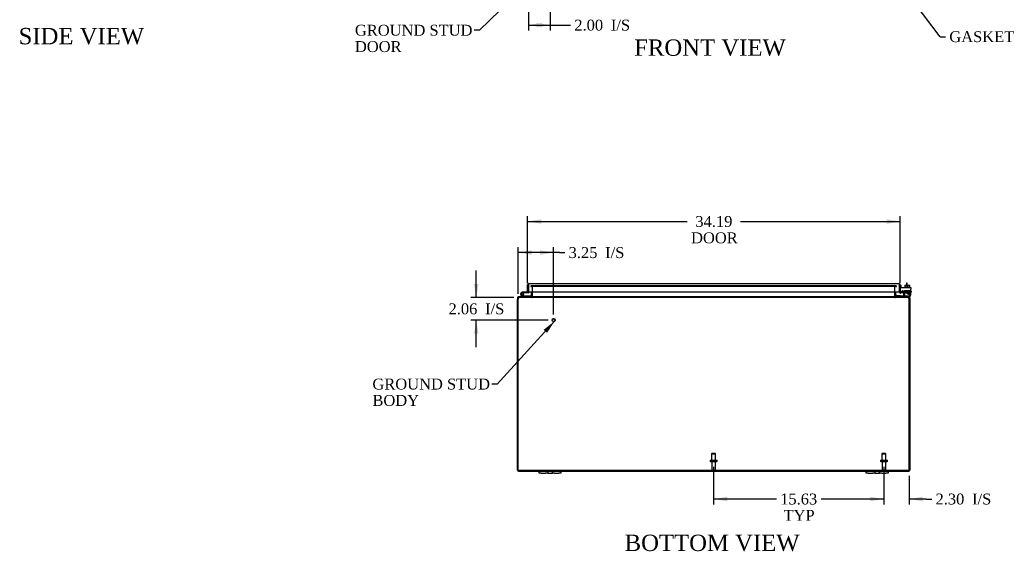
# Model space of a CAD drawing. Header units: inches. Extents: x 14 to 237, y 6 to 158.
# Tile 1 of 9: x 22 to 112, y 6 to 54. Entities that reach past the tile are written whole.
import ezdxf
from ezdxf.enums import TextEntityAlignment as Align

# ---------------------------------------------------------------- set-up
doc = ezdxf.new("R2010")
doc.units = ezdxf.units.IN
doc.header["$MEASUREMENT"] = 0
for name, color, linetype in [('COM40153-1', 7, 'CONTINUOUS'), ('COM40153-2', 7, 'CONTINUOUS'), ('COM42667', 7, 'CONTINUOUS'), ('COM42780', 7, 'CONTINUOUS'), ('COM48496', 7, 'CONTINUOUS'), ('COM70236-4', 7, 'CONTINUOUS'), ('COM71782-3', 7, 'CONTINUOUS'), ('DEFAULT', 7, 'CONTINUOUS'), ('FET07710', 7, 'CONTINUOUS'), ('HNG10620-38B', 7, 'CONTINUOUS'), ('HNG10620-38C', 7, 'CONTINUOUS'), ('HNG10620-38P', 7, 'CONTINUOUS'), ('SCC19011', 7, 'CONTINUOUS'), ('STD21878', 7, 'CONTINUOUS'), ('STD26094', 7, 'CONTINUOUS'), ('WAF25035', 7, 'CONTINUOUS')]:
    doc.layers.add(name, color=color, linetype=linetype)
doc.styles.add('SEACAD_TIMES_NEW_ROMAN', font='times.ttf')

# ---------------------------------------------------------------- blocks, each defined once
blk = doc.blocks.new('SEANNOT_GROUP1')
at = {"layer": 'DEFAULT', "linetype": 'Continuous'}
blk.add_hatch(color=136, dxfattribs=at).paths.add_polyline_path([(70.154, 25.774), (70.843, 26.838), (69.846, 26.055)])
at = {"layer": 'DEFAULT', "color": 136, "linetype": 'Continuous'}
blk.add_line((65.582, 21.077), (65.082, 21.077), dxfattribs=at)
blk.add_lwpolyline([(65.582, 21.077), (70.843, 26.838)], dxfattribs=at)
at = {"layer": 'DEFAULT', "color": 136, "linetype": 'Continuous', "style": 'SEACAD_TIMES_NEW_ROMAN'}
for s, p in [('GROUND STUD', (54.14, 21.577)), ('BODY', (54.14, 20.077))]:
    blk.add_text(s, height=1, dxfattribs=at).set_placement(p, align=Align.TOP_LEFT)
blk = doc.blocks.new('SEANNOT_GROUP2')
at = {"layer": 'DEFAULT', "linetype": 'Continuous'}
blk.add_hatch(color=136, dxfattribs=at).paths.add_polyline_path([(69.715, 58.846), (70.464, 59.868), (69.424, 59.144)])
at = {"layer": 'DEFAULT', "color": 136, "linetype": 'Continuous'}
blk.add_line((63.975, 53.534), (63.475, 53.534), dxfattribs=at)
blk.add_lwpolyline([(63.975, 53.534), (70.464, 59.868)], dxfattribs=at)
at = {"layer": 'DEFAULT', "color": 136, "linetype": 'Continuous', "style": 'SEACAD_TIMES_NEW_ROMAN'}
for s, p in [('GROUND STUD', (52.532, 54.034)), ('DOOR', (52.532, 52.534))]:
    blk.add_text(s, height=1, dxfattribs=at).set_placement(p, align=Align.TOP_LEFT)
blk = doc.blocks.new('SEANNOT_GROUP3')
at = {"layer": 'DEFAULT', "linetype": 'Continuous'}
blk.add_hatch(color=136, dxfattribs=at).paths.add_polyline_path([(103.129, 57.362), (102.21, 58.234), (102.796, 57.111)])
at = {"layer": 'DEFAULT', "color": 136, "linetype": 'Continuous'}
blk.add_line((106.205, 52.942), (106.705, 52.942), dxfattribs=at)
blk.add_lwpolyline([(106.205, 52.942), (102.21, 58.234)], dxfattribs=at)
at = {"layer": 'DEFAULT', "color": 136, "linetype": 'Continuous', "style": 'SEACAD_TIMES_NEW_ROMAN'}
blk.add_text('GASKET', height=1, dxfattribs=at).set_placement((107.055, 53.442), align=Align.TOP_LEFT)
blk = doc.blocks.new('GDIMGGROUP4')
at = {"layer": 'DEFAULT', "linetype": 'Continuous'}
for points in [[(86.684, 10.324), (86.684, 10.741), (85.434, 10.532)], [(99.809, 10.324), (101.059, 10.532), (99.809, 10.741)]]:
    blk.add_hatch(color=136, dxfattribs=at).paths.add_polyline_path(points)
at = {"layer": 'DEFAULT', "color": 136, "linetype": 'Continuous'}
for p, q in [((85.434, 13.489), (85.434, 10.032)), ((101.059, 13.489), (101.059, 10.032)), ((91.19, 10.532), (85.434, 10.532)), ((101.059, 10.532), (95.302, 10.532))]:
    blk.add_line(p, q, dxfattribs=at)
at = {"layer": 'DEFAULT', "color": 136, "linetype": 'Continuous', "style": 'SEACAD_TIMES_NEW_ROMAN'}
for s, p in [('15.63', (91.54, 11.032)), ('TYP', (91.848, 9.532))]:
    blk.add_text(s, height=1, dxfattribs=at).set_placement(p, align=Align.TOP_LEFT)
blk = doc.blocks.new('GDIMGGROUP11')
at = {"layer": 'DEFAULT', "linetype": 'Continuous'}
for points in [[(69.621, 36.198), (68.371, 35.99), (69.621, 35.781)], [(101.309, 36.198), (101.309, 35.781), (102.559, 35.99)]]:
    blk.add_hatch(color=136, dxfattribs=at).paths.add_polyline_path(points)
at = {"layer": 'DEFAULT', "color": 136, "linetype": 'Continuous'}
for p, q in [((68.371, 30.338), (68.371, 36.49)), ((102.559, 30.352), (102.559, 36.49)), ((68.371, 35.99), (83.017, 35.99)), ((87.912, 35.99), (102.559, 35.99))]:
    blk.add_line(p, q, dxfattribs=at)
at = {"layer": 'DEFAULT', "color": 136, "linetype": 'Continuous', "style": 'SEACAD_TIMES_NEW_ROMAN'}
for s, p in [('34.19', (83.758, 36.49)), ('DOOR', (83.367, 34.99))]:
    blk.add_text(s, height=1, dxfattribs=at).set_placement(p, align=Align.TOP_LEFT)
blk = doc.blocks.new('GDIMGGROUP14')
at = {"layer": 'DEFAULT', "linetype": 'Continuous'}
for points in [[(99.809, 10.324), (101.059, 10.532), (99.809, 10.741)], [(104.612, 10.324), (104.612, 10.741), (103.362, 10.532)]]:
    blk.add_hatch(color=136, dxfattribs=at).paths.add_polyline_path(points)
at = {"layer": 'DEFAULT', "color": 136, "linetype": 'Continuous'}
for p, q in [((101.059, 13.489), (101.059, 10.032)), ((103.362, 12.652), (103.362, 10.032)), ((101.059, 10.532), (98.559, 10.532)), ((104.936, 10.532), (103.362, 10.532)), ((104.936, 10.532), (105.436, 10.532))]:
    blk.add_line(p, q, dxfattribs=at)
at = {"layer": 'DEFAULT', "color": 136, "linetype": 'Continuous', "style": 'SEACAD_TIMES_NEW_ROMAN'}
for s, p in [('2.30', (105.786, 11.032)), ('I/S', (109.14, 11.032))]:
    blk.add_text(s, height=1, dxfattribs=at).set_placement(p, align=Align.TOP_LEFT)
blk = doc.blocks.new('GDIMGGROUP15')
at = {"layer": 'DEFAULT', "linetype": 'Continuous'}
for points in [[(69.693, 53.794), (69.693, 54.21), (68.443, 54.002)], [(69.193, 53.794), (70.443, 54.002), (69.193, 54.21)]]:
    blk.add_hatch(color=136, dxfattribs=at).paths.add_polyline_path(points)
at = {"layer": 'DEFAULT', "color": 136, "linetype": 'Continuous'}
for p, q in [((70.443, 59.23), (70.443, 53.502)), ((68.443, 57.23), (68.443, 53.502)), ((68.443, 54.002), (71.807, 54.002)), ((71.807, 54.002), (72.307, 54.002))]:
    blk.add_line(p, q, dxfattribs=at)
at = {"layer": 'DEFAULT', "color": 136, "linetype": 'Continuous', "style": 'SEACAD_TIMES_NEW_ROMAN'}
for s, p in [('2.00', (72.657, 54.502)), ('I/S', (76.011, 54.502))]:
    blk.add_text(s, height=1, dxfattribs=at).set_placement(p, align=Align.TOP_LEFT)
blk = doc.blocks.new('GDIMGGROUP16')
at = {"layer": 'DEFAULT', "linetype": 'Continuous'}
for points in [[(68.756, 33.344), (67.506, 33.136), (68.756, 32.927)], [(69.506, 33.344), (69.506, 32.927), (70.756, 33.136)]]:
    blk.add_hatch(color=136, dxfattribs=at).paths.add_polyline_path(points)
at = {"layer": 'DEFAULT', "color": 136, "linetype": 'Continuous'}
for p, q in [((67.506, 29.354), (67.506, 33.636)), ((70.756, 27.448), (70.756, 33.636)), ((71.284, 33.136), (67.506, 33.136)), ((71.284, 33.136), (71.784, 33.136))]:
    blk.add_line(p, q, dxfattribs=at)
at = {"layer": 'DEFAULT', "color": 136, "linetype": 'Continuous', "style": 'SEACAD_TIMES_NEW_ROMAN'}
for s, p in [('3.25', (72.134, 33.636)), ('I/S', (75.488, 33.636))]:
    blk.add_text(s, height=1, dxfattribs=at).set_placement(p, align=Align.TOP_LEFT)
blk = doc.blocks.new('GDIMGGROUP17')
at = {"layer": 'DEFAULT', "linetype": 'Continuous'}
for points in [[(63.454, 30.258), (63.662, 29.008), (63.87, 30.258)], [(63.454, 25.698), (63.87, 25.698), (63.662, 26.948)]]:
    blk.add_hatch(color=136, dxfattribs=at).paths.add_polyline_path(points)
at = {"layer": 'DEFAULT', "color": 136, "linetype": 'Continuous'}
for p, q in [((63.662, 29.008), (63.662, 31.508)), ((67.111, 29.008), (63.162, 29.008)), ((70.256, 26.948), (63.162, 26.948)), ((63.662, 24.448), (63.662, 26.948))]:
    blk.add_line(p, q, dxfattribs=at)
at = {"layer": 'DEFAULT', "color": 136, "linetype": 'Continuous', "style": 'SEACAD_TIMES_NEW_ROMAN'}
for s, p in [('2.06', (61.12, 28.478)), ('I/S', (64.474, 28.478))]:
    blk.add_text(s, height=1, dxfattribs=at).set_placement(p, align=Align.TOP_LEFT)

msp = doc.modelspace()

# ---------------------------------------------------------------- linework, layer by layer
at = {"layer": 'COM40153-1', "color": 7}
for p, q in [((103.112, 30.33), (103.112, 30.151)), ((103.184, 30.33), (103.112, 30.33)), ((103.184, 30.151), (103.184, 30.33))]:
    msp.add_line(p, q, dxfattribs=at)
at = {"layer": 'COM40153-2', "color": 7}
for p, q in [((102.631, 30.117), (102.559, 30.117)), ((102.631, 29.925), (102.631, 30.117)), ((102.843, 29.517), (102.685, 29.517)), ((102.835, 29.589), (102.731, 29.589)), ((103.559, 29.589), (103.529, 29.589)), ((103.529, 29.517), (103.559, 29.517)), ((103.559, 29.589), (103.559, 29.517))]:
    msp.add_line(p, q, dxfattribs=at)
msp.add_arc((102.667, 29.625), 0.108, 180, 186.85453, dxfattribs=at)
at = {"layer": 'COM42667', "color": 7}
for p, q in [((102.559, 29.925), (103.529, 29.925)), ((102.559, 29.782), (102.559, 29.925)), ((103.529, 29.925), (103.529, 29.782)), ((102.559, 29.782), (102.559, 29.527)), ((102.674, 29.5), (102.733, 29.592)), ((102.843, 29.559), (102.843, 29.3)), ((103.193, 29.388), (103.308, 29.55)), ((103.193, 29.36), (103.193, 29.388)), ((103.302, 29.36), (103.193, 29.36)), ((103.302, 29.501), (103.223, 29.388)), ((103.223, 29.388), (103.302, 29.388)), ((103.302, 29.388), (103.302, 29.501)), ((103.302, 29.3), (103.302, 29.36)), ((103.332, 29.3), (103.302, 29.3)), ((103.308, 29.55), (103.332, 29.55)), ((103.332, 29.55), (103.332, 29.388)), ((103.332, 29.388), (103.366, 29.388)), ((103.366, 29.36), (103.332, 29.36)), ((103.332, 29.36), (103.332, 29.3)), ((103.366, 29.388), (103.366, 29.36)), ((103.529, 29.3), (103.529, 29.782))]:
    msp.add_line(p, q, dxfattribs=at)
for centre, radius, start, end in [((102.619, 29.527), 0.06, 180, 202.199), ((102.783, 29.559), 0.06, 0, 147.15449), ((102.968, 29.3), 0.125, 180, 270), ((103.404, 29.3), 0.125, 270, 0)]:
    msp.add_arc(centre, radius, start, end, dxfattribs=at)
at = {"layer": 'COM42780', "color": 7}
for p, q in [((102.131, 29.172), (102.198, 29.239)), ((102.131, 29.172), (102.181, 29.122)), ((102.198, 29.239), (102.248, 29.189)), ((102.282, 29.175), (103.18, 29.175)), ((102.316, 29.174), (102.316, 29.175)), ((102.375, 29.174), (102.316, 29.174)), ((102.375, 29.174), (102.375, 29.175)), ((102.404, 29.174), (102.375, 29.174)), ((102.404, 29.174), (102.404, 29.175)), ((102.566, 29.174), (102.404, 29.174)), ((102.516, 29.174), (102.516, 29.175)), ((102.566, 29.174), (102.566, 29.175)), ((102.93, 29.652), (103.43, 29.652)), ((102.93, 29.566), (102.93, 29.652)), ((102.93, 29.511), (102.93, 29.566)), ((102.93, 29.566), (102.93, 29.095)), ((102.93, 29.557), (103.43, 29.557)), ((102.985, 29.557), (102.985, 29.462)), ((102.985, 29.462), (103.375, 29.462)), ((103.055, 29.652), (103.055, 29.462)), ((103.074, 29.652), (103.074, 29.462)), ((103.18, 29.175), (103.43, 29.175)), ((103.287, 29.462), (103.287, 29.652)), ((103.305, 29.652), (103.305, 29.462)), ((103.43, 29.08), (103.326, 29.08)), ((103.375, 29.462), (103.375, 29.557)), ((103.43, 29.511), (103.43, 29.652)), ((103.43, 29.222), (103.43, 29.511)), ((103.43, 29.178), (103.43, 29.222)), ((103.43, 29.175), (103.43, 29.178)), ((103.43, 29.175), (103.43, 29.08))]:
    msp.add_line(p, q, dxfattribs=at)
for radius in [0.143, 0.048]:
    msp.add_arc((102.282, 29.223), radius, 225, 270, dxfattribs=at)
msp.add_ellipse((102.68, 30.18), major_axis=(0, -14.322), ratio=0.017455, start_param=1.503851, end_param=1.524085, dxfattribs=at)
for points, knots in [([(102.922, 29.175), (102.923, 29.175), (102.925, 29.176), (102.926, 29.179), (102.927, 29.181), (102.927, 29.182)], [0, 0, 0, 0, 0.25, 0.25, 0.3597521, 0.3597521, 0.3597521, 0.3597521]), ([(102.93, 29.095), (102.93, 29.09), (102.93, 29.086), (102.927, 29.081), (102.925, 29.08), (102.922, 29.08)], [0, 0, 0, 0, 0.5, 0.5, 1, 1, 1, 1]), ([(102.927, 29.182), (102.927, 29.182), (102.927, 29.182), (102.928, 29.184), (102.928, 29.186), (102.929, 29.193), (102.929, 29.198), (102.93, 29.21), (102.93, 29.216), (102.93, 29.222)], [0.3597521, 0.3597521, 0.3597521, 0.3597521, 0.375, 0.375, 0.5, 0.5, 0.75, 0.75, 1, 1, 1, 1])]:
    msp.add_open_spline(points, degree=3, knots=knots, dxfattribs=at)
at = {"layer": 'COM48496', "color": 7}
for p, q in [((67.434, 28.972), (67.434, 28.854)), ((67.506, 28.972), (67.434, 28.972)), ((67.506, 28.972), (67.506, 28.854)), ((67.522, 29.002), (67.542, 29.008)), ((67.542, 29.008), (67.542, 29.08)), ((67.542, 29.08), (67.611, 29.08)), ((68.735, 29.106), (68.798, 29.088)), ((68.737, 29.116), (68.737, 29.523)), ((68.809, 29.116), (68.809, 29.523)), ((102.059, 29.116), (102.059, 29.523)), ((102.132, 29.106), (102.07, 29.088)), ((102.131, 29.523), (102.131, 29.116)), ((103.256, 29.08), (103.326, 29.08)), ((103.326, 29.008), (103.326, 29.08)), ((103.345, 29.002), (103.326, 29.008)), ((103.362, 28.972), (103.362, 28.854)), ((103.362, 28.972), (103.434, 28.972)), ((103.434, 28.972), (103.434, 28.854)), ((67.434, 13.188), (67.434, 28.854)), ((103.434, 28.854), (103.434, 13.188)), ((67.542, 13.08), (69.434, 13.08)), ((71.434, 13.08), (99.434, 13.08)), ((101.434, 13.08), (103.326, 13.08))]:
    msp.add_line(p, q, dxfattribs=at)
for centre, radius, start, end in [((67.542, 28.972), 0.108, 122.6431, 180), ((67.542, 28.971), 0.109, 90.0913, 122.55179), ((67.542, 28.972), 0.036, 122.6431, 180), ((68.701, 29.116), 0.036, 270.0001, 343.77941), ((68.701, 29.116), 0.036, 343.77952, 0), ((68.701, 29.116), 0.108, 343.77952, 0), ((102.167, 29.116), 0.108, 180, 196.22048), ((102.167, 29.116), 0.036, 180, 196.22048), ((102.167, 29.116), 0.036, 196.22059, 269.9999), ((103.326, 28.972), 0.108, 57.35691, 89.99999), ((103.326, 28.972), 0.036, 0, 57.3569), ((103.326, 28.972), 0.108, 0, 57.3569), ((67.542, 13.188), 0.108, 180, 270), ((103.326, 13.188), 0.108, 270, 0)]:
    msp.add_arc(centre, radius, start, end, dxfattribs=at)
at = {"layer": 'COM70236-4', "color": 7}
for p, q in [((68.673, 30.093), (68.713, 30.093)), ((68.673, 30.093), (68.673, 30.021)), ((68.673, 30.021), (68.713, 30.021)), ((102.154, 30.093), (68.713, 30.093)), ((102.154, 30.021), (68.713, 30.021)), ((68.749, 30.021), (68.749, 30.093)), ((68.833, 29.997), (68.833, 30.022)), ((68.833, 29.997), (68.833, 29.985)), ((68.833, 29.523), (68.833, 29.985)), ((102.034, 29.997), (102.034, 30.022)), ((102.034, 29.985), (102.034, 29.997)), ((102.034, 29.985), (102.034, 29.523)), ((102.118, 30.021), (102.118, 30.093)), ((102.154, 30.093), (102.194, 30.093)), ((102.154, 30.021), (102.194, 30.021)), ((102.194, 30.021), (102.194, 30.093)), ((67.578, 29.002), (67.611, 29.008)), ((103.256, 29.08), (67.611, 29.08)), ((67.611, 29.008), (67.611, 29.08)), ((103.256, 29.008), (67.611, 29.008)), ((68.759, 29.08), (68.759, 29.008)), ((68.833, 29.116), (68.833, 29.523)), ((68.833, 29.116), (68.833, 29.106)), ((68.833, 29.106), (68.833, 29.086)), ((102.034, 29.523), (102.034, 29.116)), ((102.034, 29.106), (102.034, 29.116)), ((102.034, 29.106), (102.034, 29.086)), ((102.108, 29.08), (102.108, 29.008)), ((103.256, 29.008), (103.256, 29.08)), ((103.256, 29.008), (103.289, 29.002)), ((67.506, 13.152), (67.506, 28.854)), ((103.362, 13.152), (103.362, 28.854)), ((103.362, 13.152), (67.506, 13.152))]:
    msp.add_line(p, q, dxfattribs=at)
for centre, radius, start, end in [((68.741, 29.831), 0.19, 60.89118, 87.68215), ((68.741, 29.831), 0.19, 60.89118, 74.72474), ((102.126, 29.831), 0.19, 92.31785, 119.10882), ((67.756, 28.854), 0.25, 151.84537, 180), ((67.749, 28.927), 0.219, 141.47168, 168.06552), ((67.61, 28.911), 0.0964, 109.48236, 141.06598), ((67.614, 29.033), 0.0474, 94.59556, 140.46489), ((68.751, 29.223), 0.144, 273.48831, 305.16654), ((102.116, 29.223), 0.144, 234.83346, 266.51169), ((103.253, 29.033), 0.0474, 39.5351, 85.4044), ((103.118, 28.927), 0.219, 11.93447, 38.52833), ((103.257, 28.912), 0.0962, 38.89118, 70.56048), ((103.112, 28.854), 0.25, 0, 28.15463)]:
    msp.add_arc(centre, radius, start, end, dxfattribs=at)
for points in [[(68.749, 30.093), (68.756, 30.093), (68.763, 30.091), (68.777, 30.085), (68.784, 30.08), (68.798, 30.067), (68.805, 30.059), (68.819, 30.042), (68.826, 30.032), (68.833, 30.022)], [(102.034, 30.022), (102.041, 30.032), (102.048, 30.042), (102.062, 30.059), (102.069, 30.067), (102.083, 30.08), (102.09, 30.085), (102.104, 30.091), (102.111, 30.093), (102.118, 30.093)], [(68.759, 29.008), (68.766, 29.008), (68.772, 29.01), (68.784, 29.017), (68.79, 29.023), (68.803, 29.037), (68.809, 29.045), (68.821, 29.064), (68.827, 29.075), (68.833, 29.086)], [(68.833, 29.086), (68.827, 29.075), (68.821, 29.064), (68.809, 29.045), (68.803, 29.037), (68.79, 29.023), (68.784, 29.017), (68.772, 29.01), (68.766, 29.008), (68.759, 29.008)], [(102.034, 29.086), (102.04, 29.075), (102.046, 29.064), (102.058, 29.045), (102.065, 29.037), (102.077, 29.023), (102.083, 29.017), (102.095, 29.01), (102.102, 29.008), (102.108, 29.008)], [(102.108, 29.008), (102.102, 29.008), (102.095, 29.01), (102.083, 29.017), (102.077, 29.023), (102.065, 29.037), (102.058, 29.045), (102.046, 29.064), (102.04, 29.075), (102.034, 29.086)]]:
    msp.add_open_spline(points, degree=3, knots=[0, 0, 0, 0, 0.25, 0.25, 0.5, 0.5, 0.75, 0.75, 1, 1, 1, 1], dxfattribs=at)
at = {"layer": 'COM71782-3', "color": 7}
for p, q in [((68.371, 29.495), (68.371, 30.182)), ((68.443, 30.284), (68.443, 30.182)), ((68.443, 30.182), (68.443, 30.284)), ((68.443, 29.495), (68.443, 30.182)), ((68.443, 30.182), (68.443, 29.523)), ((68.479, 30.29), (102.451, 30.29)), ((102.486, 30.182), (102.486, 30.284)), ((102.486, 29.523), (102.486, 30.182)), ((102.487, 30.284), (102.487, 30.182)), ((102.487, 30.182), (102.487, 29.523)), ((102.559, 30.182), (102.559, 29.523)), ((68.371, 29.495), (68.443, 29.495)), ((68.443, 29.523), (102.486, 29.523)), ((102.559, 29.523), (102.487, 29.523)), ((102.571, 29.495), (102.525, 29.44)), ((102.771, 29.517), (102.601, 29.488)), ((102.601, 29.488), (102.613, 29.417)), ((102.783, 29.447), (102.613, 29.417)), ((102.783, 29.447), (102.771, 29.517))]:
    msp.add_line(p, q, dxfattribs=at)
for centre, radius, start, end in [((68.479, 30.182), 0.108, 109.47122, 180), ((68.479, 30.182), 0.108, 90, 109.47122), ((102.451, 30.182), 0.108, 70.52878, 90), ((102.451, 30.182), 0.108, 0, 70.52878), ((102.595, 29.523), 0.108, 180, 230), ((102.595, 29.523), 0.108, 230.00006, 279.99994), ((102.595, 29.523), 0.036, 180, 230), ((102.595, 29.523), 0.036, 230, 280)]:
    msp.add_arc(centre, radius, start, end, dxfattribs=at)
for centre, start_param, end_param in [((68.479, 30.182), 3.141593, 3.48143), ((102.451, 30.182), 2.801756, 3.141593)]:
    msp.add_ellipse(centre, major_axis=(0, -0.108), ratio=0.997813, start_param=start_param, end_param=end_param, dxfattribs=at)
at = {"layer": 'FET07710', "color": 7}
for p, q in [((69.434, 12.893), (69.434, 13.08)), ((69.434, 13.08), (69.621, 13.08)), ((69.621, 12.893), (69.434, 12.893)), ((69.621, 13.08), (70.028, 13.08)), ((69.621, 12.893), (70.028, 12.893)), ((70.028, 13.08), (70.215, 13.08)), ((70.215, 12.893), (70.028, 12.893)), ((70.215, 13.08), (70.433, 13.08)), ((70.215, 13.08), (70.215, 12.893)), ((70.215, 12.893), (70.433, 12.893)), ((70.433, 13.08), (70.434, 13.08)), ((70.433, 12.893), (70.434, 12.893)), ((70.434, 13.08), (70.652, 13.08)), ((70.434, 12.893), (70.652, 12.893)), ((70.652, 12.893), (70.652, 13.08)), ((70.652, 13.08), (70.839, 13.08)), ((70.839, 12.893), (70.652, 12.893)), ((70.839, 13.08), (71.246, 13.08)), ((70.839, 12.893), (71.246, 12.893)), ((71.246, 13.08), (71.434, 13.08)), ((71.434, 12.893), (71.246, 12.893)), ((71.434, 13.08), (71.434, 12.893)), ((99.434, 12.893), (99.434, 13.08)), ((99.434, 13.08), (99.621, 13.08)), ((99.621, 12.893), (99.434, 12.893)), ((99.621, 13.08), (100.028, 13.08)), ((99.621, 12.893), (100.028, 12.893)), ((100.028, 13.08), (100.215, 13.08)), ((100.215, 12.893), (100.028, 12.893)), ((100.215, 13.08), (100.433, 13.08)), ((100.215, 13.08), (100.215, 12.893)), ((100.215, 12.893), (100.433, 12.893)), ((100.433, 13.08), (100.434, 13.08)), ((100.433, 12.893), (100.434, 12.893)), ((100.434, 13.08), (100.652, 13.08)), ((100.434, 12.893), (100.652, 12.893)), ((100.652, 12.893), (100.652, 13.08)), ((100.652, 13.08), (100.839, 13.08)), ((100.839, 12.893), (100.652, 12.893)), ((100.839, 13.08), (101.246, 13.08)), ((100.839, 12.893), (101.246, 12.893)), ((101.246, 13.08), (101.434, 13.08)), ((101.434, 12.893), (101.246, 12.893)), ((101.434, 13.08), (101.434, 12.893))]:
    msp.add_line(p, q, dxfattribs=at)
at = {"layer": 'HNG10620-38B', "color": 7}
for p, q in [((67.89, 29.106), (67.764, 29.232)), ((67.933, 29.148), (67.806, 29.275)), ((67.918, 29.194), (67.9, 29.252)), ((68.689, 29.14), (67.953, 29.14)), ((68.689, 29.08), (68.689, 29.14))]:
    msp.add_line(p, q, dxfattribs=at)
for centre, radius, start, end in [((67.873, 29.341), 0.154, 287.18186, 225), ((67.873, 29.341), 0.0938, 287.18186, 225), ((67.953, 29.169), 0.089, 225, 270), ((67.953, 29.169), 0.029, 225, 270)]:
    msp.add_arc(centre, radius, start, end, dxfattribs=at)
at = {"layer": 'HNG10620-38C', "color": 7}
for p, q in [((68.443, 29.975), (68.443, 29.975)), ((68.026, 29.495), (67.873, 29.495)), ((68.026, 29.435), (67.994, 29.435)), ((68.371, 29.495), (68.026, 29.495)), ((68.026, 29.495), (68.026, 29.435)), ((68.414, 29.435), (68.026, 29.435))]:
    msp.add_line(p, q, dxfattribs=at)
for centre, radius, start, end in [((67.873, 29.341), 0.154, 277.42813, 287.18186), ((68.414, 29.524), 0.089, 270, 0)]:
    msp.add_arc(centre, radius, start, end, dxfattribs=at)
at = {"layer": 'HNG10620-38P', "color": 7}
msp.add_circle((67.873, 29.341), 0.0938, dxfattribs=at)
at = {"layer": 'SCC19011', "color": 7}
for p, q in [((102.965, 30.151), (102.965, 29.97)), ((102.965, 30.151), (103.18, 30.151)), ((103.18, 30.151), (103.18, 29.97)), ((103.18, 30.151), (103.395, 30.151)), ((103.395, 30.151), (103.395, 29.97))]:
    msp.add_line(p, q, dxfattribs=at)
at = {"layer": 'STD21878', "color": 7}
for radius in [0.141, 0.125]:
    msp.add_circle((70.756, 26.948), radius, dxfattribs=at)
at = {"layer": 'STD26094', "color": 7}
for p, q in [((85.284, 14.714), (85.246, 14.676)), ((85.246, 14.676), (85.621, 14.676)), ((85.246, 14.676), (85.246, 14.089)), ((85.584, 14.714), (85.284, 14.714)), ((85.621, 14.676), (85.584, 14.714)), ((85.621, 14.089), (85.621, 14.676)), ((100.909, 14.714), (100.871, 14.676)), ((100.871, 14.676), (101.246, 14.676)), ((100.871, 14.676), (100.871, 14.089)), ((101.209, 14.714), (100.909, 14.714)), ((101.246, 14.676), (101.209, 14.714)), ((101.246, 14.089), (101.246, 14.676)), ((85.109, 14.059), (85.109, 14.019)), ((85.139, 14.089), (85.729, 14.089)), ((85.139, 13.989), (85.729, 13.989)), ((85.269, 13.989), (85.269, 13.212)), ((85.599, 13.212), (85.599, 13.989)), ((85.759, 14.019), (85.759, 14.059)), ((100.734, 14.059), (100.734, 14.019)), ((100.764, 14.089), (101.354, 14.089)), ((100.764, 13.989), (101.354, 13.989)), ((100.894, 13.989), (100.894, 13.212)), ((101.224, 13.212), (101.224, 13.989)), ((101.384, 14.019), (101.384, 14.059))]:
    msp.add_line(p, q, dxfattribs=at)
for centre, radius, start, end in [((85.139, 14.059), 0.03, 90, 180), ((85.139, 14.019), 0.03, 180, 270), ((85.729, 14.059), 0.03, 0, 90), ((85.729, 14.019), 0.03, 270, 0), ((100.764, 14.059), 0.03, 90, 180), ((100.764, 14.019), 0.03, 180, 270), ((101.354, 14.059), 0.03, 0, 90), ((101.354, 14.019), 0.03, 270, 0), ((85.329, 13.212), 0.06, 180, 270), ((85.539, 13.212), 0.06, 270, 0), ((100.954, 13.212), 0.06, 180, 270), ((101.164, 13.212), 0.06, 270, 0)]:
    msp.add_arc(centre, radius, start, end, dxfattribs=at)
at = {"layer": 'WAF25035', "color": 7}
for p, q in [((103.43, 29.97), (102.93, 29.97)), ((102.93, 29.97), (102.93, 29.925)), ((103.43, 29.925), (103.43, 29.97))]:
    msp.add_line(p, q, dxfattribs=at)

# ---------------------------------------------------------------- block references
at = {"layer": 'DEFAULT', "color": 7}
for name in ['SEANNOT_GROUP2', 'GDIMGGROUP15', 'SEANNOT_GROUP3', 'GDIMGGROUP11', 'GDIMGGROUP16', 'GDIMGGROUP17', 'SEANNOT_GROUP1', 'GDIMGGROUP4', 'GDIMGGROUP14']:
    msp.add_blockref(name, (0, 0), dxfattribs=at)

# ---------------------------------------------------------------- texts
at = {"layer": 'DEFAULT', "color": 7, "style": 'SEACAD_TIMES_NEW_ROMAN'}
for s, p in [('SIDE VIEW', (21.688, 53.743)), ('FRONT VIEW', (78.148, 52.69)), ('BOTTOM VIEW', (77.275, 7.263))]:
    msp.add_text(s, height=1.5, dxfattribs=at).set_placement(p, align=Align.TOP_LEFT)

doc.saveas('drawing.dxf')
